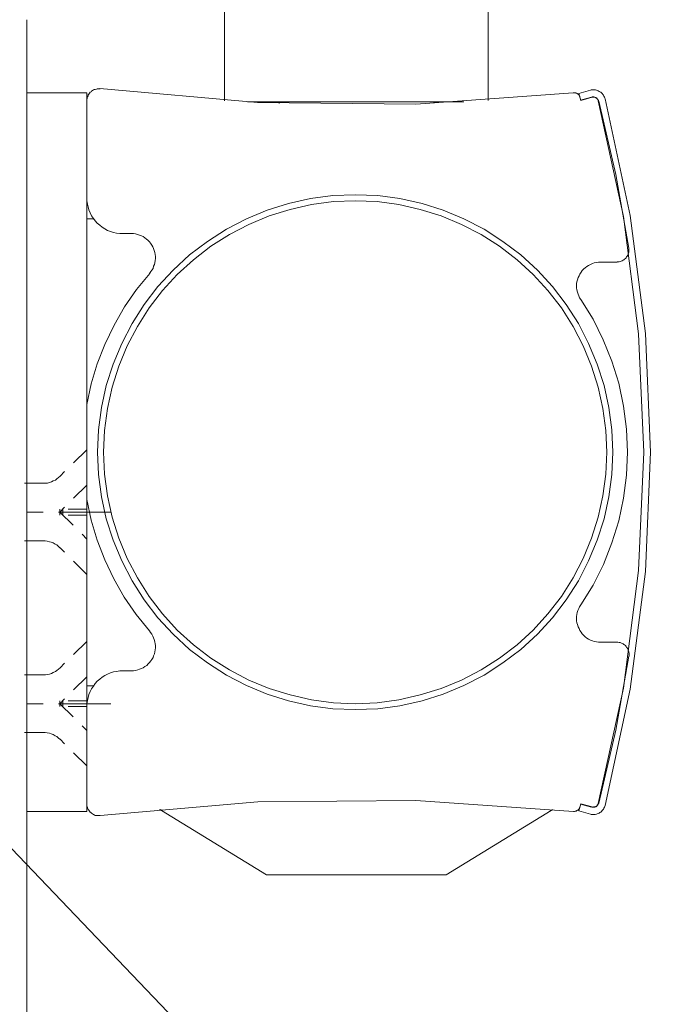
# Model space of a CAD drawing. Header units: metres. Extents: x -0.29 to 8.94, y -1.97 to 1.73.
# Tile 37 of 44: x 7.914 to 7.9682, y 0.4797 to 0.5619. Entities that reach past the tile are written whole.
import ezdxf

# ---------------------------------------------------------------- set-up
doc = ezdxf.new("R2010")
doc.units = ezdxf.units.M
doc.header["$MEASUREMENT"] = 0
doc.layers.add('152 - Bemaßung_ Beschriftung.Ausbau', color=7, linetype='Continuous')
doc.layers.add('Neubau_301 - Elemente.Linie', color=7, linetype='Continuous')
doc.styles.add('ERSTELLTER_STIL_1', font='txt')
doc.dimstyles.new('ERSTELLTER_STIL__4', dxfattribs={"dimtxt": 0.04, "dimasz": 0.02128, "dimexe": 0.18, "dimexo": 0.0625, "dimgap": 0, "dimtad": 1, "dimzin": 0, "dimdsep": 46, "dimtxsty": 'ERSTELLTER_STIL_1', "dimblk": 'ARROWHEAD_2', "dimblk1": 'ARROWHEAD_2', "dimblk2": 'ARROWHEAD_2', "dimcen": 0.09, "dimse1": 1, "dimse2": 1, "dimclrd": 7, "dimclre": 7, "dimclrt": 7, "dimazin": 0, "dimtfac": 1, "dimtdec": 4, "dimtmove": 0, "dimatfit": 3, "dimfxl": 1, "dimtolj": 1, "dimtzin": 0, "dimarcsym": 0})
doc.dimstyles.new('ERSTELLTER_STIL__8', dxfattribs={"dimtxt": 0.18, "dimasz": 0.014592, "dimexe": 0.18, "dimexo": 0.0625, "dimgap": 0, "dimtad": 0, "dimtih": 1, "dimtoh": 1, "dimdec": 4, "dimzin": 0, "dimdsep": 46, "dimcen": 0.09, "dimadec": 0, "dimazin": 0, "dimtfac": 1, "dimtdec": 4, "dimtmove": 0, "dimatfit": 3, "dimldrblk": 'ARROWHEAD_11', "dimfxl": 1, "dimtolj": 1, "dimtzin": 0, "dimarcsym": 0})

# ---------------------------------------------------------------- blocks, each defined once
blk = doc.blocks.new('*D62', base_point=(-25.11036208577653, 1.650448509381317))
at = {"layer": '152 - Bemaßung_ Beschriftung.Ausbau', "color": 7, "linetype": 'Continuous', "lineweight": 5}
for p, q in [((8.605626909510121, 0.5325314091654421), (8.633626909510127, 0.516365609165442)), ((8.619626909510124, -1.569551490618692), (8.619626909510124, 0.5244485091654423)), ((8.605626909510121, -1.561468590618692), (8.633626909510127, -1.577634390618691)), ((8.640626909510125, -1.569551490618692), (8.598626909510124, -1.569551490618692)), ((8.619626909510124, -1.583243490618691), (8.619626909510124, -1.569551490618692))]:
    blk.add_line(p, q, dxfattribs=at)
at = {"layer": '152 - Bemaßung_ Beschriftung.Ausbau', "color": 7, "lineweight": 5, "char_height": 0.04, "attachment_point": 7, "rotation": 90, "style": 'ERSTELLTER_STIL_1'}
for s, insert in [('\\A1;{\\pql;\\fArial|b0|i0|c0|p38;Öffnungshöhe}', (8.667626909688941, -0.693888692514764)), ('\\A1;{\\pql;\\fArial|b0|i0|c0|p38;2,09\\fArial|b0|i0|c0|p38;\\A1{\\H.66x;\\S4^  ;}}', (8.619389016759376, -0.5857798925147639))]:
    blk.add_mtext(s, dxfattribs=dict(at, insert=insert))
blk = doc.blocks.new('ARROWHEAD_2')
at = {"color": 0, "linetype": 'Continuous', "lineweight": 0}
for p, q in [((-0.3781315, -0.655), (0.3781315, 0.655)), ((0, 0), (-1, 0))]:
    blk.add_line(p, q, dxfattribs=at)
blk = doc.blocks.new('*D63', base_point=(-25.11036208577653, 1.650448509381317))
at = {"layer": '152 - Bemaßung_ Beschriftung.Ausbau', "color": 7, "linetype": 'Continuous', "lineweight": 5}
for p, q in [((8.605626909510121, 0.6055314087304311), (8.633626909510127, 0.5893656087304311)), ((8.640626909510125, 0.5974485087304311), (8.598626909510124, 0.5974485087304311)), ((8.619626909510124, 0.5244485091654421), (8.619626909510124, 0.5974485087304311)), ((8.605626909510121, 0.5325314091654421), (8.633626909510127, 0.516365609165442)), ((8.640626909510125, 0.5244485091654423), (8.598626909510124, 0.5244485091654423)), ((8.619626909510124, -1.569551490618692), (8.619626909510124, 0.5244485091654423))]:
    blk.add_line(p, q, dxfattribs=at)
at = {"layer": '152 - Bemaßung_ Beschriftung.Ausbau', "color": 7, "lineweight": 5, "insert": (8.612079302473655, 0.5357544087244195), "char_height": 0.04, "attachment_point": 7, "rotation": 90, "style": 'ERSTELLTER_STIL_1'}
blk.add_mtext('\\A1;{\\pql;\\fArial|b0|i0|c0|p38;7\\fArial|b0|i0|c0|p38;\\A1{\\H.66x;\\S3^  ;}}', dxfattribs=at)
blk = doc.blocks.new('*D65', base_point=(-25.11036208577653, 1.650448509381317))
at = {"layer": '152 - Bemaßung_ Beschriftung.Ausbau', "color": 7, "linetype": 'Continuous', "lineweight": 5}
for p, q in [((8.75562690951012, 0.5735314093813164), (8.783626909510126, 0.5573656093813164)), ((8.790626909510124, 0.5654485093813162), (8.748626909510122, 0.5654485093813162)), ((8.769626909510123, -1.569551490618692), (8.769626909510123, 0.5654485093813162)), ((8.75562690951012, -1.561468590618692), (8.783626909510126, -1.577634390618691)), ((8.790626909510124, -1.569551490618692), (8.748626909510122, -1.569551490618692)), ((8.769626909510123, -1.583243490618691), (8.769626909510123, -1.569551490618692))]:
    blk.add_line(p, q, dxfattribs=at)
at = {"layer": '152 - Bemaßung_ Beschriftung.Ausbau', "color": 7, "lineweight": 5, "insert": (8.769389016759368, -0.5652798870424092), "char_height": 0.04, "attachment_point": 7, "rotation": 90, "style": 'ERSTELLTER_STIL_1'}
blk.add_mtext('\\A1;{\\pql;\\fArial|b0|i0|c0|p38;2,13\\fArial|b0|i0|c0|p38;\\A1{\\H.66x;\\S5^  ;}}', dxfattribs=at)
blk = doc.blocks.new('*D66', base_point=(-25.11036208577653, 1.650448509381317))
at = {"layer": '152 - Bemaßung_ Beschriftung.Ausbau', "color": 7, "linetype": 'Continuous', "lineweight": 5}
for p, q in [((8.769626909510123, 1.280448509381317), (8.769626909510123, 1.294140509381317)), ((8.783626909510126, 1.272365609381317), (8.75562690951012, 1.288531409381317)), ((8.790626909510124, 1.280448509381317), (8.748626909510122, 1.280448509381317)), ((8.769626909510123, 0.5654485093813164), (8.769626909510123, 1.280448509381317)), ((8.75562690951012, 0.5735314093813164), (8.783626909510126, 0.5573656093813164))]:
    blk.add_line(p, q, dxfattribs=at)
at = {"layer": '152 - Bemaßung_ Beschriftung.Ausbau', "color": 7, "lineweight": 5, "insert": (8.76206119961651, 0.8825772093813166), "char_height": 0.04, "attachment_point": 7, "rotation": 90, "style": 'ERSTELLTER_STIL_1'}
blk.add_mtext('\\A1;{\\pql;\\fArial|b0|i0|c0|p38;71\\fArial|b0|i0|c0|p38;\\A1{\\H.66x;\\S5^  ;}}', dxfattribs=at)
blk = doc.blocks.new('*D68', base_point=(-25.11036208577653, 1.650448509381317))
at = {"layer": '152 - Bemaßung_ Beschriftung.Ausbau', "color": 7, "linetype": 'Continuous', "lineweight": 5}
for p, q in [((8.919626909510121, 1.280448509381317), (8.919626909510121, 1.294140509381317)), ((8.933626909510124, 1.272365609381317), (8.905626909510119, 1.288531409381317)), ((8.940626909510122, 1.280448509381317), (8.89862690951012, 1.280448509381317)), ((8.919626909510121, -1.569551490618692), (8.919626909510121, 1.280448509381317)), ((8.905626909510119, -1.561468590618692), (8.933626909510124, -1.577634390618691)), ((8.940626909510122, -1.569551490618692), (8.89862690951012, -1.569551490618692)), ((8.919626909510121, -1.583243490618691), (8.919626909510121, -1.569551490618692))]:
    blk.add_line(p, q, dxfattribs=at)
at = {"layer": '152 - Bemaßung_ Beschriftung.Ausbau', "color": 7, "lineweight": 5, "insert": (8.911626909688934, -0.1977630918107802), "char_height": 0.04, "attachment_point": 7, "rotation": 90, "style": 'ERSTELLTER_STIL_1'}
blk.add_mtext('\\A1;{\\pql;\\fArial|b0|i0|c0|p38;2,85}', dxfattribs=at)
blk = doc.blocks.new('ARROWHEAD_11')
at = {"color": 0, "linetype": 'Continuous', "lineweight": 0}
blk.add_line((0, 0), (-1, 0), dxfattribs=at)
at = {"color": 0, "linetype": 'Continuous', "lineweight": 0, "const_width": 0.25, "flags": 128}
blk.add_lwpolyline([(-0.125, 0, 1), (0.125, 0, 1)], format="xyb", close=True, dxfattribs=at)

msp = doc.modelspace()

# ---------------------------------------------------------------- linework, layer by layer
at = {"layer": 'Neubau_301 - Elemente.Linie', "color": 1, "linetype": 'Continuous', "lineweight": 5}
msp.add_line((7.914626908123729, 0.561948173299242), (7.914626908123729, 0.4549617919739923), dxfattribs=at)
for points in [[(7.931126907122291, 0.5675824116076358), (7.931126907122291, 0.5551824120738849)], [(7.953126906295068, 0.5675824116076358), (7.953126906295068, 0.5552074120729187)], [(7.919626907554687, 0.555832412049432), (7.914626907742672, 0.555832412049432)], [(7.919626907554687, 0.5551824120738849), (7.919626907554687, 0.5552574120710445), (7.919651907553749, 0.5553574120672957), (7.919651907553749, 0.5554324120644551), (7.919676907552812, 0.5555074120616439), (7.91972690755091, 0.5555824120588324), (7.919751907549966, 0.5556824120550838), (7.919801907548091, 0.5557324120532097), (7.919851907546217, 0.5558074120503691), (7.919901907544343, 0.5558824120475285), (7.919976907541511, 0.5559324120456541), (7.920026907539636, 0.5559824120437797), (7.920101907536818, 0.5560324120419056), (7.920176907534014, 0.5560824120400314), (7.920251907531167, 0.5561074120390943), (7.920326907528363, 0.556132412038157), (7.920426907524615, 0.5561574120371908), (7.920501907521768, 0.5561824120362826), (7.920576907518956, 0.5561824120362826), (7.920676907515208, 0.5561824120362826), (7.920751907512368, 0.5561824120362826)], [(7.919626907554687, 0.4958324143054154), (7.919626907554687, 0.555832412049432)], [(7.960226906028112, 0.555832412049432), (7.947076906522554, 0.5549074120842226), (7.933876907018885, 0.5550324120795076), (7.920726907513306, 0.5562074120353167)], [(7.960226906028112, 0.555832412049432), (7.960276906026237, 0.555832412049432), (7.960301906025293, 0.555832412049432), (7.960351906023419, 0.555832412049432), (7.960401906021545, 0.555832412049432), (7.960426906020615, 0.555832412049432), (7.960476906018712, 0.5558074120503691), (7.960526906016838, 0.5557824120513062), (7.960551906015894, 0.5557824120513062), (7.960576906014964, 0.5557574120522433), (7.96062690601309, 0.5557324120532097), (7.960651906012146, 0.5557074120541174), (7.960676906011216, 0.5556574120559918), (7.960701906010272, 0.555632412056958), (7.960726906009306, 0.5556074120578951), (7.960751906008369, 0.5555574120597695), (7.960776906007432, 0.5555324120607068), (7.960776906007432, 0.555482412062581)], [(7.960676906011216, 0.5557824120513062), (7.961651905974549, 0.5560574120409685)], [(7.961651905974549, 0.5560574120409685), (7.961726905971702, 0.5560824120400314), (7.961826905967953, 0.5560824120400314), (7.961901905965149, 0.5560824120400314), (7.961976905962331, 0.5560824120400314), (7.962076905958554, 0.5560824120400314), (7.962151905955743, 0.5560574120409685), (7.962226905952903, 0.5560324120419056), (7.962301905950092, 0.5560074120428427), (7.962376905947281, 0.5559574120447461), (7.962451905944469, 0.5559324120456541), (7.96252690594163, 0.5558824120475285), (7.962576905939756, 0.555832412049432), (7.962651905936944, 0.5557574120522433), (7.96270190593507, 0.5557074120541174), (7.962751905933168, 0.555632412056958), (7.96277690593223, 0.5555574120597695), (7.962826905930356, 0.555482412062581), (7.962851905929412, 0.5554074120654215), (7.962876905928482, 0.5553324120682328)], [(7.933026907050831, 0.5550824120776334), (7.951101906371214, 0.5550824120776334)], [(7.935676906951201, 0.5549574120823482), (7.935676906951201, 0.5550824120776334)], [(7.948576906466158, 0.554982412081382), (7.948576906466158, 0.5550824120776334)], [(7.960676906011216, 0.5557824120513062), (7.960851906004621, 0.5552074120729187)], [(7.960826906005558, 0.5552324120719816), (7.961751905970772, 0.555482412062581)], [(7.960851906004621, 0.5552074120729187), (7.961801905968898, 0.555482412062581)], [(7.961751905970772, 0.555482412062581), (7.961801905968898, 0.555482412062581), (7.961826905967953, 0.5555074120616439), (7.961876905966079, 0.5555074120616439), (7.961901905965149, 0.5555074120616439), (7.961951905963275, 0.555482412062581), (7.962001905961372, 0.555482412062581), (7.962026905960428, 0.555482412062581), (7.962076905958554, 0.5554574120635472), (7.962101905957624, 0.5554324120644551), (7.962151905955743, 0.5554324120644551), (7.962176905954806, 0.5554074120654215), (7.962201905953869, 0.5553824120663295), (7.962226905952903, 0.5553324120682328), (7.962251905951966, 0.5553074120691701), (7.962276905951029, 0.5552824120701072), (7.962301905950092, 0.5552324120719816), (7.962326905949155, 0.5552074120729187), (7.962351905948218, 0.5551574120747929), (7.962351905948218, 0.5551324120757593)], [(7.961801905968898, 0.555482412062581), (7.961826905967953, 0.555482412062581), (7.961876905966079, 0.555482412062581), (7.961901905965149, 0.555482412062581), (7.961926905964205, 0.555482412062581), (7.961976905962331, 0.555482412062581), (7.962001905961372, 0.555482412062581), (7.962026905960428, 0.555482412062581), (7.962076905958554, 0.5554574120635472), (7.962101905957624, 0.5554324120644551), (7.96212690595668, 0.5554324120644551), (7.962151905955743, 0.5554074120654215), (7.962176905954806, 0.5553824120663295), (7.962201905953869, 0.5553574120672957), (7.962226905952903, 0.5553324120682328), (7.962251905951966, 0.5553074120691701), (7.962276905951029, 0.5552824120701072), (7.962276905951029, 0.5552574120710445), (7.962301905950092, 0.5552074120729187), (7.962301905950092, 0.5551824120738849)], [(7.962301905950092, 0.5551824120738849), (7.964401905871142, 0.5455074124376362), (7.965676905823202, 0.5357074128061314), (7.966101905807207, 0.525832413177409), (7.965676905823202, 0.5159574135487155), (7.964401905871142, 0.506132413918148), (7.962301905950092, 0.4964824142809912)], [(7.962351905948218, 0.5551324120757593), (7.963776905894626, 0.5490324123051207), (7.964851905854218, 0.5428574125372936)], [(7.962876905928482, 0.5553324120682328), (7.964976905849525, 0.5456074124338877), (7.966251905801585, 0.535757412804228), (7.966676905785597, 0.525832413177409), (7.966251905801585, 0.5158824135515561), (7.964976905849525, 0.5060324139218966), (7.962876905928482, 0.4963324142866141)], [(7.922626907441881, 0.544082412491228), (7.92237690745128, 0.544082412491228), (7.922101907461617, 0.5441324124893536), (7.921851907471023, 0.5441824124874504), (7.921601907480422, 0.544257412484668), (7.921351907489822, 0.5443574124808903), (7.921126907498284, 0.5444824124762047), (7.920901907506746, 0.5446324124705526), (7.920701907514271, 0.5447824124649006), (7.920501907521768, 0.5449574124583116), (7.920326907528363, 0.5451574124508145), (7.920176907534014, 0.5453574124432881), (7.920026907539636, 0.5455824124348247), (7.919901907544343, 0.5458074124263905), (7.919801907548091, 0.5460574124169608), (7.91972690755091, 0.5463074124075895), (7.919676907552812, 0.5465574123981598), (7.919626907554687, 0.5468324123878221), (7.919626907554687, 0.5470824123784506)], [(7.920176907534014, 0.5453324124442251), (7.919626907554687, 0.5453324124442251)], [(7.922626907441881, 0.544082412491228), (7.923351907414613, 0.544082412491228)], [(7.923351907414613, 0.544082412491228), (7.923526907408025, 0.544082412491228), (7.923676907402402, 0.5440574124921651), (7.923851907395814, 0.5440074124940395), (7.924026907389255, 0.5439574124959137), (7.924176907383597, 0.5439074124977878), (7.924326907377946, 0.5438324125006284), (7.924476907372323, 0.5437324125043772), (7.924601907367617, 0.5436324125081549), (7.924726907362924, 0.5435324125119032), (7.92485190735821, 0.5434074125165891), (7.924951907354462, 0.5432824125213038), (7.925051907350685, 0.5431324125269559), (7.925126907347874, 0.5429824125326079), (7.925201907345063, 0.5428324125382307), (7.925251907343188, 0.5426824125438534), (7.925301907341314, 0.5425074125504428), (7.925326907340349, 0.5423324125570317), (7.925351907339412, 0.5421824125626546), (7.925351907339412, 0.5420074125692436), (7.925326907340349, 0.5418324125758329), (7.925301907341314, 0.5416574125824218), (7.925276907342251, 0.5415074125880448), (7.925201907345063, 0.5413574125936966), (7.925151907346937, 0.5411824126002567), (7.925051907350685, 0.5410324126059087), (7.924976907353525, 0.5409074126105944), (7.92485190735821, 0.5407574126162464)], [(7.964851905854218, 0.5428574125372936), (7.964851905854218, 0.5427824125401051), (7.964851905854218, 0.5426824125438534), (7.964851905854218, 0.542607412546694), (7.964851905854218, 0.5425324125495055), (7.964826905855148, 0.5424324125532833), (7.964801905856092, 0.5423574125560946), (7.96477690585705, 0.5422824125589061), (7.964726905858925, 0.5422074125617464), (7.964676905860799, 0.5421324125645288), (7.964626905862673, 0.5420574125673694), (7.964576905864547, 0.5420074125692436), (7.964501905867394, 0.541957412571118), (7.964451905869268, 0.5419074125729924), (7.964376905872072, 0.5418574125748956), (7.964301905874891, 0.54180741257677), (7.96422690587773, 0.5417824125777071), (7.964126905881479, 0.5417574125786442), (7.96405190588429, 0.5417324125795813), (7.963976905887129, 0.5417324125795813), (7.963876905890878, 0.5417324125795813)], [(7.960851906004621, 0.5385824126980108), (7.960751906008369, 0.5387324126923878), (7.960676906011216, 0.5388824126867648), (7.96062690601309, 0.539032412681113), (7.960576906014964, 0.5392074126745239), (7.960526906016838, 0.539382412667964), (7.960501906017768, 0.5395574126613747), (7.960501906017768, 0.5397324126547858), (7.960501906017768, 0.5399074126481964), (7.960526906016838, 0.5400574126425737), (7.960576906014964, 0.5402324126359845), (7.96062690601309, 0.5404074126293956), (7.960701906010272, 0.5405574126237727), (7.960776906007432, 0.5407074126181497), (7.960876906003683, 0.5408574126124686), (7.960976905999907, 0.5410074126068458), (7.961101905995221, 0.5411324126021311), (7.961226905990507, 0.5412324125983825), (7.961351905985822, 0.5413324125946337), (7.961501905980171, 0.5414324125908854), (7.961651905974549, 0.5415074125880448), (7.961826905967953, 0.5415824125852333), (7.961976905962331, 0.5416324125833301), (7.962151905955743, 0.5416824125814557), (7.962326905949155, 0.5417074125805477), (7.962501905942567, 0.5417074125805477)], [(7.962501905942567, 0.5417074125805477), (7.963876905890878, 0.5417074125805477)], [(7.919626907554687, 0.5298074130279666), (7.920001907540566, 0.5315324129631), (7.920501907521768, 0.5332074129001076), (7.921126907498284, 0.5348324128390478), (7.921901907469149, 0.5364324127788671), (7.92277690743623, 0.5379574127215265), (7.923776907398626, 0.5394074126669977), (7.924876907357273, 0.5407574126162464)], [(7.960851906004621, 0.5385824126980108), (7.961876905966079, 0.5369324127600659), (7.962726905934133, 0.5352074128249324), (7.963451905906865, 0.5334324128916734), (7.964026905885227, 0.5315824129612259), (7.964426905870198, 0.5296824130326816), (7.964676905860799, 0.5277574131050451), (7.964751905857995, 0.525832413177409), (7.964676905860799, 0.5239074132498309), (7.964426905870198, 0.5219824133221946), (7.964026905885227, 0.5201074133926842), (7.963451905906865, 0.5182574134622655), (7.962751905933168, 0.5164574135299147), (7.961876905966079, 0.5147324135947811), (7.960851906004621, 0.5130824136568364)], [(7.919626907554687, 0.5260324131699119), (7.918526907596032, 0.5249324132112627)], [(7.91740190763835, 0.5238324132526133), (7.917276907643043, 0.5237074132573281), (7.917126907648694, 0.5236074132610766), (7.917001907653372, 0.5235074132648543), (7.916826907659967, 0.5234324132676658), (7.91667690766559, 0.5233574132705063), (7.916501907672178, 0.5233074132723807), (7.916351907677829, 0.5232574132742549), (7.916176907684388, 0.523232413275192), (7.916001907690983, 0.523232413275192)], [(7.917776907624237, 0.524207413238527), (7.91740190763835, 0.5238324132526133)], [(7.915976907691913, 0.523232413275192), (7.914426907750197, 0.523232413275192)], [(7.919626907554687, 0.523082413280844), (7.918526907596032, 0.5219824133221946)], [(7.92485190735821, 0.5109074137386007), (7.923751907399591, 0.5122824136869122), (7.92275190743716, 0.5137324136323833), (7.921876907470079, 0.515257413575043), (7.921126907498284, 0.5168324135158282), (7.920501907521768, 0.5184824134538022), (7.920001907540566, 0.5201574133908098), (7.919626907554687, 0.5218824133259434)], [(7.914676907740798, 0.5208324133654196), (7.915976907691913, 0.5208324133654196)], [(7.917251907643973, 0.5208324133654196), (7.921626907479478, 0.5208324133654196)], [(7.917776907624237, 0.5212324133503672), (7.917376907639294, 0.5208324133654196)], [(7.917376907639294, 0.5210824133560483), (7.917376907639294, 0.5205824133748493)], [(7.917376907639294, 0.5208324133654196), (7.918476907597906, 0.5197324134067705)], [(7.917626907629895, 0.5205824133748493), (7.917626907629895, 0.5210824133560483)], [(7.919626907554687, 0.5210824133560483), (7.918076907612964, 0.5210824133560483)], [(7.919626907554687, 0.5205824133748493), (7.918076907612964, 0.5205824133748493)], [(7.919226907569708, 0.5189824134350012), (7.919626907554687, 0.5185824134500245)], [(7.915976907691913, 0.5184324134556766), (7.914426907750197, 0.5184324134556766)], [(7.915976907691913, 0.5184324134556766), (7.916151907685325, 0.5184324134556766), (7.916326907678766, 0.5184074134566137), (7.916501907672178, 0.5183574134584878), (7.916651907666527, 0.5183074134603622), (7.916826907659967, 0.5182574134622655), (7.916976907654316, 0.5181574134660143), (7.917126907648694, 0.5180824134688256), (7.917251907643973, 0.5179574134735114), (7.917376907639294, 0.5178574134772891)], [(7.917776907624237, 0.5174824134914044), (7.91740190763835, 0.5178574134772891)], [(7.919626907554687, 0.5156324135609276), (7.918526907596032, 0.516732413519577)], [(7.962501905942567, 0.5099574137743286), (7.962326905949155, 0.5099574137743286), (7.962151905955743, 0.5099824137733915), (7.961976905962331, 0.510032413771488), (7.961826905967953, 0.5100824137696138), (7.961651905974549, 0.5101324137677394), (7.961501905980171, 0.5102324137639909), (7.961351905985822, 0.5103074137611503), (7.961226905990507, 0.5104074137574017), (7.961101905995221, 0.5105324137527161), (7.960976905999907, 0.5106574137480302), (7.960876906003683, 0.5108074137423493), (7.960776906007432, 0.5109324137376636), (7.960701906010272, 0.5111074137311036), (7.96062690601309, 0.5112574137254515), (7.960576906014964, 0.5114324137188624), (7.960526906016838, 0.5115824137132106), (7.960501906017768, 0.5117574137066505), (7.960501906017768, 0.5119324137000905), (7.960501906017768, 0.5121074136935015), (7.960526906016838, 0.5122824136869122), (7.960551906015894, 0.5124574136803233), (7.96060190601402, 0.5126074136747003), (7.960676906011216, 0.5127824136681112), (7.960751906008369, 0.5129324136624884), (7.960851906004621, 0.5130824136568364)], [(7.92485190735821, 0.5109074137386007), (7.924951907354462, 0.5107824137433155), (7.925051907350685, 0.5106324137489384), (7.925126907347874, 0.5104824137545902), (7.925201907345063, 0.5103324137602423), (7.925251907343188, 0.510182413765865), (7.925301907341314, 0.5100074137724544), (7.925326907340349, 0.5098324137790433), (7.925351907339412, 0.5096824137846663), (7.925351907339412, 0.5095074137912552), (7.925326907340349, 0.5093324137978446), (7.925301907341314, 0.5091574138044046), (7.925276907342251, 0.5090074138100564), (7.925201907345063, 0.5088324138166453), (7.925151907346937, 0.5086824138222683), (7.925051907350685, 0.5085324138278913), (7.924976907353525, 0.508407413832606), (7.92485190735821, 0.508257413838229), (7.924751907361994, 0.5081574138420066), (7.924626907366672, 0.5080324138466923), (7.924476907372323, 0.5079324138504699), (7.924326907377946, 0.5078324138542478), (7.924176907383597, 0.50775741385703), (7.924026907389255, 0.5077074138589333), (7.923876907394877, 0.5076574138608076), (7.923701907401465, 0.507607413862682), (7.923526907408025, 0.5075824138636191), (7.923376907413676, 0.5075824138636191)], [(7.919626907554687, 0.510032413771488), (7.918526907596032, 0.5089324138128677)], [(7.963876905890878, 0.5099574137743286), (7.962501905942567, 0.5099574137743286)], [(7.963876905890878, 0.5099574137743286), (7.963951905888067, 0.5099574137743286), (7.96405190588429, 0.5099324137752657), (7.964126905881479, 0.5099324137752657), (7.964201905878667, 0.5099074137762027), (7.964301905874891, 0.5098574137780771), (7.964376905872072, 0.5098324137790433), (7.964451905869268, 0.5097824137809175), (7.964501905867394, 0.5097324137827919), (7.964576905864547, 0.5096824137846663), (7.964626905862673, 0.5096074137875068), (7.964676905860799, 0.5095324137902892), (7.964726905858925, 0.5094824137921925), (7.96477690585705, 0.509407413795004), (7.964801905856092, 0.5093074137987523), (7.964826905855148, 0.5092324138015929), (7.964851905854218, 0.5091574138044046), (7.964876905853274, 0.5090574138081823), (7.964876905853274, 0.5089824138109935), (7.964876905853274, 0.508907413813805), (7.964876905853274, 0.5088074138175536)], [(7.917776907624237, 0.5082074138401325), (7.91740190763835, 0.5078324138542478)], [(7.964851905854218, 0.5088074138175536), (7.963776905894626, 0.5026324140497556), (7.962351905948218, 0.496532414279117)], [(7.91740190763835, 0.5078324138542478), (7.917276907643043, 0.5077074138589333), (7.917126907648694, 0.507607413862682), (7.917001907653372, 0.5075074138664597), (7.916826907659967, 0.507432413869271), (7.91667690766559, 0.5073574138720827), (7.916501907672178, 0.5073074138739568), (7.916351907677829, 0.507257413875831), (7.916176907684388, 0.5072324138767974), (7.916001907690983, 0.5072324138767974)], [(7.919626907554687, 0.5045824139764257), (7.919626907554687, 0.504832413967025), (7.919676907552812, 0.5051074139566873), (7.91972690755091, 0.5053574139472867), (7.919801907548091, 0.5056074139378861), (7.919901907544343, 0.5058574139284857), (7.920026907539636, 0.5060824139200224), (7.920176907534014, 0.5063074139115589), (7.920326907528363, 0.5065074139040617), (7.920501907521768, 0.5067074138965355), (7.920701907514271, 0.5068824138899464), (7.920901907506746, 0.5070324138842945), (7.921126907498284, 0.5071824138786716), (7.921351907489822, 0.5073074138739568), (7.921601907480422, 0.507407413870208), (7.921851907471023, 0.5074824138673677), (7.922101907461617, 0.5075324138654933), (7.92237690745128, 0.5075824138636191), (7.922626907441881, 0.5075824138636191)], [(7.923351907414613, 0.5075824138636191), (7.922626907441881, 0.5075824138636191)], [(7.915976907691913, 0.5072324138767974), (7.914426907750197, 0.5072324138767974)], [(7.919626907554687, 0.5070824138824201), (7.918526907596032, 0.5059824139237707)], [(7.920176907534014, 0.5063324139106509), (7.919626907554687, 0.5063324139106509)], [(7.917776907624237, 0.5052324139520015), (7.917376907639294, 0.504832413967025)], [(7.917376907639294, 0.5050824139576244), (7.917376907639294, 0.5045824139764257)], [(7.917626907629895, 0.5045824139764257), (7.917626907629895, 0.5050824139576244)], [(7.919626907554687, 0.5050824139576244), (7.918076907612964, 0.5050824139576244)], [(7.914676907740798, 0.504832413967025), (7.915976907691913, 0.504832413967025)], [(7.917251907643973, 0.504832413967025), (7.921626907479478, 0.504832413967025)], [(7.917376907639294, 0.504832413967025), (7.918476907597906, 0.5037324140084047)], [(7.919626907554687, 0.5045824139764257), (7.918076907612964, 0.5045824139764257)], [(7.915976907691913, 0.5024324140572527), (7.914426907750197, 0.5024324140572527)], [(7.915976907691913, 0.5024324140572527), (7.916151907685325, 0.5024324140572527), (7.916326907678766, 0.5024074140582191), (7.916501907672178, 0.5023574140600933), (7.916651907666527, 0.5023074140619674), (7.916826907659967, 0.5022574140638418), (7.916976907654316, 0.5021574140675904), (7.917126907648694, 0.502082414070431), (7.917251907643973, 0.5019574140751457), (7.917376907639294, 0.5018574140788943)], [(7.919226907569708, 0.5029824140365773), (7.919626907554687, 0.5025824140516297)], [(7.917776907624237, 0.5014824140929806), (7.91740190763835, 0.5018574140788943)], [(7.919626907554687, 0.4996324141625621), (7.918526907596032, 0.5007324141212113)], [(7.920751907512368, 0.4954824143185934), (7.933901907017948, 0.4966324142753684), (7.947076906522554, 0.4967574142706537), (7.960251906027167, 0.4958324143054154)], [(7.919626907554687, 0.4958324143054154), (7.914626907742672, 0.4958324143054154)], [(7.920751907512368, 0.4954824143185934), (7.920676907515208, 0.4954824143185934), (7.920576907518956, 0.4954824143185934), (7.920501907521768, 0.4954824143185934), (7.920401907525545, 0.4955074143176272), (7.920326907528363, 0.4955074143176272), (7.920251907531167, 0.4955574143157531), (7.920176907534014, 0.4955824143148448), (7.920101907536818, 0.4956324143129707), (7.920026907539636, 0.4956824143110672), (7.91995190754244, 0.495732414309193), (7.919901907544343, 0.4957824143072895), (7.919851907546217, 0.4958574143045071), (7.919801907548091, 0.4959324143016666), (7.919751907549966, 0.4959824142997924), (7.919701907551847, 0.4960574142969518), (7.919676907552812, 0.4961574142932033), (7.919651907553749, 0.4962324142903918), (7.919626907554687, 0.4963074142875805), (7.919626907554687, 0.4964074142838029), (7.919626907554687, 0.4964824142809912)], [(7.925851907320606, 0.4959074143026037), (7.92582690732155, 0.4959324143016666), (7.925801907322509, 0.4959574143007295), (7.925751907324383, 0.4959824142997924), (7.925726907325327, 0.4960074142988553), (7.925726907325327, 0.4960324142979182)], [(7.925851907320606, 0.4959074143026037), (7.934626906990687, 0.4905324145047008)], [(7.958376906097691, 0.4959074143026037), (7.94962690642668, 0.4905324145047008)], [(7.958501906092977, 0.4960074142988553), (7.958476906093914, 0.4959824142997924), (7.958451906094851, 0.4959574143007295), (7.958426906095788, 0.4959324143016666), (7.958376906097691, 0.4959074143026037)], [(7.960776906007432, 0.4962074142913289), (7.960776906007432, 0.4961574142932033), (7.960751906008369, 0.4961324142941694), (7.960726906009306, 0.4960824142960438), (7.960701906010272, 0.4960574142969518), (7.960676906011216, 0.4960324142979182), (7.960651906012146, 0.4959824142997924), (7.96062690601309, 0.4959574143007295), (7.96060190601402, 0.4959324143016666), (7.960551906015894, 0.4959074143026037), (7.960526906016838, 0.4959074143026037), (7.960501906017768, 0.495882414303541), (7.960451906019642, 0.4958574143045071), (7.960401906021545, 0.4958574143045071), (7.960376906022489, 0.4958574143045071), (7.960326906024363, 0.4958324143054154), (7.960301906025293, 0.4958324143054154), (7.960251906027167, 0.4958324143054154)], [(7.960676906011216, 0.495882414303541), (7.960851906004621, 0.4964574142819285)], [(7.961651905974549, 0.4956074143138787), (7.960676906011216, 0.495882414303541)], [(7.961751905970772, 0.4961824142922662), (7.960826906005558, 0.4964324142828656)], [(7.961801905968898, 0.4962074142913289), (7.960851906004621, 0.4964574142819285)], [(7.962876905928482, 0.4963324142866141), (7.962851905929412, 0.4962574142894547), (7.962826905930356, 0.4961824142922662), (7.96277690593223, 0.4961074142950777), (7.962751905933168, 0.4960324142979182), (7.96270190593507, 0.4959574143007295), (7.962626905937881, 0.4959074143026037), (7.962576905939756, 0.4958324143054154), (7.96252690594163, 0.4957824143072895), (7.962451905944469, 0.495732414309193), (7.962376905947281, 0.4956824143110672), (7.962301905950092, 0.4956574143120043), (7.962226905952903, 0.4956324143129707), (7.962151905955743, 0.4956074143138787), (7.962051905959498, 0.4955824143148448), (7.961976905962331, 0.4955824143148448), (7.961901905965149, 0.4955824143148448), (7.961801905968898, 0.4955824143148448), (7.961726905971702, 0.4955824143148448), (7.961651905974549, 0.4956074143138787)], [(7.962351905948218, 0.4965574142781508), (7.962351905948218, 0.4965074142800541), (7.962326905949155, 0.4964824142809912), (7.962301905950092, 0.4964324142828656), (7.962276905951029, 0.4964074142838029), (7.962251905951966, 0.4963824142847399), (7.962226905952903, 0.4963574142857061), (7.962201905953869, 0.4963074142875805), (7.962176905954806, 0.4962824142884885), (7.962151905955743, 0.4962574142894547), (7.962101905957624, 0.4962574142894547), (7.962076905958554, 0.4962324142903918), (7.962026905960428, 0.4962074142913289), (7.962001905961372, 0.4962074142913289), (7.961951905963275, 0.4962074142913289), (7.961901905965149, 0.4961824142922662), (7.961876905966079, 0.4961824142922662), (7.961826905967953, 0.4961824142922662), (7.961776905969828, 0.4962074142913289), (7.961751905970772, 0.4962074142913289)], [(7.962301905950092, 0.4964824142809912), (7.962301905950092, 0.4964574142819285), (7.962276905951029, 0.4964074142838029), (7.962276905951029, 0.4963824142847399), (7.962251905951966, 0.4963574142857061), (7.962226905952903, 0.4963324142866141), (7.962201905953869, 0.4963074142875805), (7.962176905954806, 0.4962824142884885), (7.962151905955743, 0.4962574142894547), (7.96212690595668, 0.4962324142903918), (7.962101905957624, 0.4962074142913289), (7.962076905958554, 0.4962074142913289), (7.962026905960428, 0.4961824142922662), (7.962001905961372, 0.4961824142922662), (7.961976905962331, 0.4961824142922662), (7.961926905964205, 0.4961824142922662), (7.961901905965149, 0.4961824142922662), (7.961876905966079, 0.4961824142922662), (7.961826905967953, 0.4961824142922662), (7.961801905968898, 0.4961824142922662)], [(7.94962690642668, 0.4905324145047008), (7.934626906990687, 0.4905324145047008)]]:
    msp.add_lwpolyline(points, dxfattribs=at)
for points in [[(7.920601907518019, 0.5277074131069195), (7.92085190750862, 0.529557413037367), (7.92125190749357, 0.5314074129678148), (7.921826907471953, 0.5331824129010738), (7.922551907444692, 0.5349074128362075), (7.923401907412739, 0.5365824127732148), (7.924426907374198, 0.5381574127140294), (7.925551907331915, 0.5396574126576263), (7.926826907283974, 0.5410324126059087), (7.928201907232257, 0.5423074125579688), (7.929701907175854, 0.5434324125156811), (7.93127690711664, 0.5444574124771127), (7.932951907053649, 0.5453074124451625), (7.934676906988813, 0.5460324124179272), (7.936451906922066, 0.5466074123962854), (7.938301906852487, 0.547007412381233), (7.94015190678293, 0.5472574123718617), (7.942026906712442, 0.5473324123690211), (7.943901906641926, 0.5472574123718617), (7.945751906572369, 0.547007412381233), (7.947601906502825, 0.5466074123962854), (7.949376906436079, 0.5460324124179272), (7.951101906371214, 0.5453074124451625), (7.952776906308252, 0.5444574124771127), (7.954351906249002, 0.5434324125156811), (7.955851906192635, 0.5423074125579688), (7.957226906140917, 0.5410324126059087), (7.958501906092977, 0.5396574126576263), (7.959626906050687, 0.5381574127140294), (7.960651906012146, 0.5365824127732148), (7.961501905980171, 0.5349074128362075), (7.962226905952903, 0.5331824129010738), (7.962801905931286, 0.5314074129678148), (7.963201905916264, 0.529557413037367), (7.963451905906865, 0.5277074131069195), (7.963526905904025, 0.525832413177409), (7.963451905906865, 0.5239574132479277), (7.963201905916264, 0.5221074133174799), (7.962801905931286, 0.5202574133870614), (7.962226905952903, 0.5184824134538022), (7.961501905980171, 0.5167574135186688), (7.960651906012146, 0.5150824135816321), (7.959626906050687, 0.5135074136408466), (7.958501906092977, 0.5120074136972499), (7.957226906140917, 0.5106324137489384), (7.955851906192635, 0.5093574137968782), (7.954351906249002, 0.5082324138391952), (7.952776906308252, 0.5072074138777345), (7.951101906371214, 0.5063574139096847), (7.949376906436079, 0.505632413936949), (7.947601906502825, 0.5050574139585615), (7.945751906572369, 0.504657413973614), (7.943901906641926, 0.5044074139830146), (7.942026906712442, 0.5043324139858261), (7.94015190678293, 0.5044074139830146), (7.938301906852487, 0.504657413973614), (7.936451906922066, 0.5050574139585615), (7.934676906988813, 0.505632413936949), (7.932951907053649, 0.5063574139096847), (7.93127690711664, 0.5072074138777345), (7.929701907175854, 0.5082324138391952), (7.928201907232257, 0.5093574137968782), (7.926826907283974, 0.5106324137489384), (7.925551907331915, 0.5120074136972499), (7.924426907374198, 0.5135074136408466), (7.923401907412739, 0.5150824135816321), (7.922551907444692, 0.5167574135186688), (7.921826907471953, 0.5184824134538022), (7.92125190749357, 0.5202574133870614), (7.92085190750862, 0.5221074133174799), (7.920601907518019, 0.5239574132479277), (7.920526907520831, 0.525832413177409)], [(7.921101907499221, 0.5276574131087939), (7.921351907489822, 0.5294824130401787), (7.921751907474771, 0.5312574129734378), (7.922301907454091, 0.5330074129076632), (7.923001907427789, 0.5347074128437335), (7.923851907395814, 0.5363324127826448), (7.924826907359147, 0.5378824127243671), (7.925951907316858, 0.5393324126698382), (7.927176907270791, 0.5406824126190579), (7.928526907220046, 0.5419074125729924), (7.929976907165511, 0.5430324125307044), (7.931526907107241, 0.5440074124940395), (7.933151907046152, 0.5448574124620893), (7.934851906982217, 0.5455574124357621), (7.936601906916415, 0.5461074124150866), (7.938376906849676, 0.5465074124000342), (7.940201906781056, 0.5467574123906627), (7.942026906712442, 0.5468324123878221), (7.943851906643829, 0.5467574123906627), (7.945676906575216, 0.5465074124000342), (7.947451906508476, 0.5461074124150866), (7.949201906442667, 0.5455574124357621), (7.950901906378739, 0.5448574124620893), (7.952526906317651, 0.5440074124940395), (7.954076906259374, 0.5430324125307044), (7.955526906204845, 0.5419074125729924), (7.956876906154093, 0.5406824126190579), (7.958101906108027, 0.5393324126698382), (7.959226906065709, 0.5378824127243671), (7.960201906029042, 0.5363324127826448), (7.961051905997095, 0.5347074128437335), (7.961751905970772, 0.5330074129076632), (7.962301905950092, 0.5312574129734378), (7.96270190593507, 0.5294824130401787), (7.962951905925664, 0.5276574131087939), (7.963026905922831, 0.525832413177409), (7.962951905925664, 0.5240074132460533), (7.96270190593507, 0.5221824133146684), (7.962301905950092, 0.5204074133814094), (7.961751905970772, 0.5186574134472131), (7.961051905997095, 0.5169574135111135), (7.960201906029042, 0.5153324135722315), (7.959226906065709, 0.5137824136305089), (7.958101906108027, 0.512332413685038), (7.956876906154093, 0.5109824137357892), (7.955526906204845, 0.5097574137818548), (7.954076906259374, 0.5086324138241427), (7.952526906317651, 0.5076574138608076), (7.950901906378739, 0.5068074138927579), (7.949201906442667, 0.5061074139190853), (7.947451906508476, 0.5055574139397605), (7.945676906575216, 0.5051574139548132), (7.943851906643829, 0.5049074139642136), (7.942026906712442, 0.504832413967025), (7.940201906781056, 0.5049074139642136), (7.938376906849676, 0.5051574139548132), (7.936601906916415, 0.5055574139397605), (7.934851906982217, 0.5061074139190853), (7.933151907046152, 0.5068074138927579), (7.931526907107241, 0.5076574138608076), (7.929976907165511, 0.5086324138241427), (7.928526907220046, 0.5097574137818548), (7.927176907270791, 0.5109824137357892), (7.925951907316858, 0.512332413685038), (7.924826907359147, 0.5137824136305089), (7.923851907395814, 0.5153324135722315), (7.923001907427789, 0.5169574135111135), (7.922301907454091, 0.5186574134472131), (7.921751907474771, 0.5204074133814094), (7.921351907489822, 0.5221824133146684), (7.921101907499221, 0.5240074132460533), (7.921026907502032, 0.525832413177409)]]:
    msp.add_lwpolyline(points, close=True, dxfattribs=at)

# ---------------------------------------------------------------- dimensions: what is measured, and where the dimension line sits
at = {"layer": '152 - Bemaßung_ Beschriftung.Ausbau', "color": 7, "linetype": 'Continuous', "lineweight": 5}
for base, p1, p2, picture, middle in [((8.769626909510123, 1.280448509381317), (7.869626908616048, 0.5654485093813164), (7.894626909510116, 1.280448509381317), '*D66', (8.741626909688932, 0.9670950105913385)), ((8.919626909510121, 1.280448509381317), (7.969626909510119, -1.569551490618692), (7.894626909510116, 1.280448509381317), '*D68', (8.89162690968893, -0.1458100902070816)), ((8.619626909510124, 0.5974485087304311), (7.731626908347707, 0.5244485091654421), (7.894626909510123, 0.5974485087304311), '*D63', (8.591626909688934, 0.6050250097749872)), ((8.769626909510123, 0.5654485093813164), (7.969626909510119, -1.569551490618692), (7.869626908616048, 0.5654485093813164), '*D65', (8.741626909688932, -0.4593032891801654))]:
    dim = msp.add_linear_dim(base=base, p1=p1, p2=p2, angle=90, dimstyle='ERSTELLTER_STIL__4', dxfattribs=at)
    dim.commit()
    dim.dimension.update_dxf_attribs({"geometry": picture, "text_midpoint": middle, "dimtype": 160, "text_rotation": 90})
dim = msp.add_linear_dim(base=(8.619626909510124, 0.5244485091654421), p1=(7.969626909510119, -1.569551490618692), p2=(7.731626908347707, 0.5244485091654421), angle=90, text='<MeasuredValue>^MÖffnungshöhe', dimstyle='ERSTELLTER_STIL__4', dxfattribs=at)
dim.commit()
dim.dimension.update_dxf_attribs({"geometry": '*D62', "text_midpoint": (8.647626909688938, -0.464429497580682), "dimtype": 160, "text_rotation": 90})

# ---------------------------------------------------------------- leaders
at = {"layer": '152 - Bemaßung_ Beschriftung.Ausbau', "color": 7, "linetype": 'Continuous', "lineweight": 9, "annotation_type": 0, "has_hookline": 1, "hookline_direction": 0, "text_width": 0.54252}
msp.add_leader([(7.819766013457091, 0.5905856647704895), (7.999283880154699, 0.4028392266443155), (8.048448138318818, 0.4028392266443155)], dimstyle='ERSTELLTER_STIL__8', dxfattribs=at)

doc.saveas('drawing.dxf')
